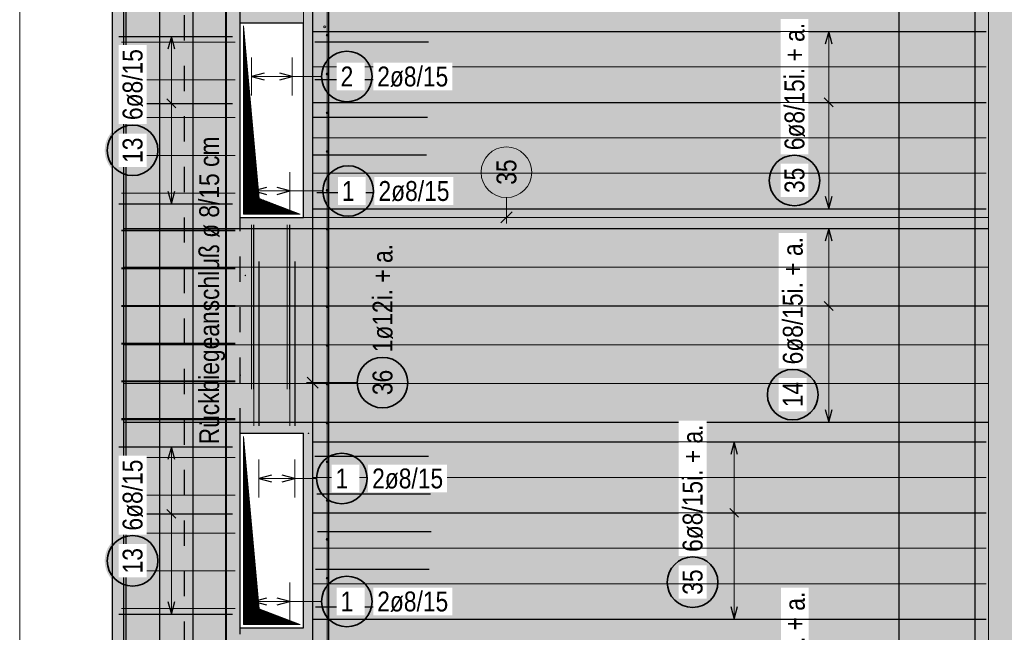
# Model space of a CAD drawing. Header units: millimetres. Extents: x -10.2 to 30.7, y 0 to 21.
# Tile 30 of 40: x 9.4 to 13.3, y 12.9 to 15.3. Entities that reach past the tile are written whole.
import ezdxf

# ---------------------------------------------------------------- set-up
doc = ezdxf.new("R2010")
doc.units = ezdxf.units.MM
doc.linetypes.add('DOT', pattern=[0.25, 0, -0.25])
doc.linetypes.add('HIDDEN', pattern=[0.375, 0.25, -0.125])
doc.layers.add('nplo Bewehrung', color=7, linetype='Continuous', lineweight=20)
doc.styles.add('Arial Narrow', font='ARIALN.TTF')
doc.linetypes.add('STRAKON_Linetype_13', pattern='A,15,[130,ltypeshp.shx,S=1.875,R=-30,X=0,Y=0],-1.875,[130,ltypeshp.shx,S=1.875,R=-30,X=0,Y=0]', length=16.875)
pattern_1 = [(45, (0, 0), (-0.00183847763, 0.00183847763), [])]

msp = doc.modelspace()

# ---------------------------------------------------------------- hatches: boundary and pattern name
at = {"lineweight": 13, "true_color": 0xd7ffd7}
for points in [[(9.7424, 12.0207), (10.2474, 12.0207), (10.2474, 18.7073), (9.7424, 18.7073)], [(10.2474, 12.2707), (13.5888, 12.2707), (13.5888, 16.1207), (10.2474, 16.1207), (10.2474, 15.2907), (10.4974, 15.2907), (10.4974, 14.5207), (10.2474, 14.5207), (10.2474, 13.6657), (10.4974, 13.6657), (10.4974, 12.8957), (10.2474, 12.8957)]]:
    msp.add_hatch(color=254, dxfattribs=at).paths.add_polyline_path(points)
at = {"lineweight": 13}
h = msp.add_hatch(dxfattribs=at)
h.set_pattern_fill('Mau', color=6, scale=0.01, angle=45, style=0, pattern_type=2)
h.set_pattern_definition(pattern_1)
h.paths.add_polyline_path([(10.4849, 14.5332), (10.3224, 14.5957), (10.2599, 15.2782), (10.2599, 14.5332)])
at = {"lineweight": 25, "true_color": 0xffffff}
for points in [[(10.7792, 15.0783), (10.7791, 15.0822), (10.7789, 15.086), (10.7786, 15.0898), (10.7781, 15.0937), (10.7775, 15.0974), (10.7768, 15.1012), (10.7759, 15.105), (10.7749, 15.1087), (10.7738, 15.1123), (10.7726, 15.116), (10.7712, 15.1196), (10.7697, 15.1231), (10.7681, 15.1266), (10.7663, 15.13), (10.7645, 15.1333), (10.7625, 15.1366), (10.7604, 15.1399), (10.7582, 15.143), (10.7559, 15.1461), (10.7535, 15.1491), (10.751, 15.152), (10.7483, 15.1548), (10.7456, 15.1575), (10.7428, 15.1601), (10.7399, 15.1626), (10.7369, 15.165), (10.7339, 15.1673), (10.7307, 15.1695), (10.7275, 15.1716), (10.7242, 15.1736), (10.7209, 15.1755), (10.7174, 15.1772), (10.7139, 15.1788), (10.7104, 15.1803), (10.7068, 15.1817), (10.7032, 15.183), (10.6995, 15.1841), (10.6958, 15.1851), (10.6921, 15.1859), (10.6883, 15.1867), (10.6845, 15.1873), (10.6807, 15.1877), (10.6769, 15.1881), (10.673, 15.1883), (10.6692, 15.1883), (10.6654, 15.1883), (10.6615, 15.1881), (10.6577, 15.1877), (10.6539, 15.1873), (10.6501, 15.1867), (10.6463, 15.1859), (10.6426, 15.1851), (10.6389, 15.1841), (10.6352, 15.183), (10.6316, 15.1817), (10.628, 15.1803), (10.6245, 15.1788), (10.621, 15.1772), (10.6176, 15.1755), (10.6142, 15.1736), (10.6109, 15.1716), (10.6077, 15.1695), (10.6046, 15.1673), (10.6015, 15.165), (10.5985, 15.1626), (10.5956, 15.1601), (10.5928, 15.1575), (10.5901, 15.1548), (10.5875, 15.152), (10.5849, 15.1491), (10.5825, 15.1461), (10.5802, 15.143), (10.578, 15.1399), (10.5759, 15.1366), (10.5739, 15.1333), (10.5721, 15.13), (10.5703, 15.1266), (10.5687, 15.1231), (10.5672, 15.1196), (10.5658, 15.116), (10.5646, 15.1123), (10.5635, 15.1087), (10.5625, 15.105), (10.5616, 15.1012), (10.5609, 15.0974), (10.5603, 15.0937), (10.5598, 15.0898), (10.5595, 15.086), (10.5593, 15.0822), (10.5592, 15.0783), (10.5593, 15.0745), (10.5595, 15.0707), (10.5598, 15.0668), (10.5603, 15.063), (10.5609, 15.0592), (10.5616, 15.0555), (10.5625, 15.0517), (10.5635, 15.048), (10.5646, 15.0444), (10.5658, 15.0407), (10.5672, 15.0371), (10.5687, 15.0336), (10.5703, 15.0301), (10.5721, 15.0267), (10.5739, 15.0233), (10.5759, 15.0201), (10.578, 15.0168), (10.5802, 15.0137), (10.5825, 15.0106), (10.5849, 15.0076), (10.5875, 15.0047), (10.5901, 15.0019), (10.5928, 14.9992), (10.5956, 14.9966), (10.5985, 14.9941), (10.6015, 14.9917), (10.6046, 14.9894), (10.6077, 14.9872), (10.6109, 14.9851), (10.6142, 14.9831), (10.6176, 14.9812), (10.621, 14.9795), (10.6245, 14.9779), (10.628, 14.9764), (10.6316, 14.975), (10.6352, 14.9737), (10.6389, 14.9726), (10.6426, 14.9716), (10.6463, 14.9708), (10.6501, 14.97), (10.6539, 14.9694), (10.6577, 14.9689), (10.6615, 14.9686), (10.6654, 14.9684), (10.6692, 14.9683), (10.673, 14.9684), (10.6769, 14.9686), (10.6807, 14.9689), (10.6845, 14.9694), (10.6883, 14.97), (10.6921, 14.9708), (10.6958, 14.9716), (10.6995, 14.9726), (10.7032, 14.9737), (10.7068, 14.975), (10.7104, 14.9764), (10.7139, 14.9779), (10.7174, 14.9795), (10.7209, 14.9812), (10.7242, 14.9831), (10.7275, 14.9851), (10.7307, 14.9872), (10.7339, 14.9894), (10.7369, 14.9917), (10.7399, 14.9941), (10.7428, 14.9966), (10.7456, 14.9992), (10.7483, 15.0019), (10.751, 15.0047), (10.7535, 15.0076), (10.7559, 15.0106), (10.7582, 15.0137), (10.7604, 15.0168), (10.7625, 15.0201), (10.7645, 15.0233), (10.7663, 15.0267), (10.7681, 15.0301), (10.7697, 15.0336), (10.7712, 15.0371), (10.7726, 15.0407), (10.7738, 15.0444), (10.7749, 15.048), (10.7759, 15.0517), (10.7768, 15.0555), (10.7775, 15.0592), (10.7781, 15.063), (10.7786, 15.0668), (10.7789, 15.0707)], [(9.9315, 14.7858), (9.9314, 14.7897), (9.9312, 14.7935), (9.9309, 14.7973), (9.9304, 14.8011), (9.9298, 14.8049), (9.9291, 14.8087), (9.9282, 14.8124), (9.9272, 14.8161), (9.9261, 14.8198), (9.9249, 14.8234), (9.9235, 14.827), (9.922, 14.8306), (9.9204, 14.834), (9.9186, 14.8375), (9.9168, 14.8408), (9.9148, 14.8441), (9.9127, 14.8473), (9.9105, 14.8505), (9.9082, 14.8535), (9.9058, 14.8565), (9.9032, 14.8594), (9.9006, 14.8622), (9.8979, 14.8649), (9.8951, 14.8676), (9.8922, 14.8701), (9.8892, 14.8725), (9.8862, 14.8748), (9.883, 14.877), (9.8798, 14.8791), (9.8765, 14.8811), (9.8731, 14.8829), (9.8697, 14.8847), (9.8662, 14.8863), (9.8627, 14.8878), (9.8591, 14.8892), (9.8555, 14.8904), (9.8518, 14.8916), (9.8481, 14.8926), (9.8444, 14.8934), (9.8406, 14.8942), (9.8368, 14.8948), (9.833, 14.8952), (9.8292, 14.8956), (9.8253, 14.8958), (9.8215, 14.8958), (9.8177, 14.8958), (9.8138, 14.8956), (9.81, 14.8952), (9.8062, 14.8948), (9.8024, 14.8942), (9.7986, 14.8934), (9.7949, 14.8926), (9.7912, 14.8916), (9.7875, 14.8904), (9.7839, 14.8892), (9.7803, 14.8878), (9.7768, 14.8863), (9.7733, 14.8847), (9.7699, 14.8829), (9.7665, 14.8811), (9.7632, 14.8791), (9.76, 14.877), (9.7568, 14.8748), (9.7538, 14.8725), (9.7508, 14.8701), (9.7479, 14.8676), (9.7451, 14.8649), (9.7424, 14.8622), (9.7398, 14.8594), (9.7372, 14.8565), (9.7348, 14.8535), (9.7325, 14.8505), (9.7303, 14.8473), (9.7282, 14.8441), (9.7262, 14.8408), (9.7244, 14.8375), (9.7226, 14.834), (9.721, 14.8306), (9.7195, 14.827), (9.7181, 14.8234), (9.7169, 14.8198), (9.7158, 14.8161), (9.7148, 14.8124), (9.7139, 14.8087), (9.7132, 14.8049), (9.7126, 14.8011), (9.7121, 14.7973), (9.7118, 14.7935), (9.7116, 14.7897), (9.7115, 14.7858), (9.7116, 14.782), (9.7118, 14.7781), (9.7121, 14.7743), (9.7126, 14.7705), (9.7132, 14.7667), (9.7139, 14.763), (9.7148, 14.7592), (9.7158, 14.7555), (9.7169, 14.7518), (9.7181, 14.7482), (9.7195, 14.7446), (9.721, 14.7411), (9.7226, 14.7376), (9.7244, 14.7342), (9.7262, 14.7308), (9.7282, 14.7275), (9.7303, 14.7243), (9.7325, 14.7212), (9.7348, 14.7181), (9.7372, 14.7151), (9.7398, 14.7122), (9.7424, 14.7094), (9.7451, 14.7067), (9.7479, 14.7041), (9.7508, 14.7016), (9.7538, 14.6991), (9.7568, 14.6968), (9.76, 14.6946), (9.7632, 14.6925), (9.7665, 14.6906), (9.7699, 14.6887), (9.7733, 14.687), (9.7768, 14.6853), (9.7803, 14.6838), (9.7839, 14.6825), (9.7875, 14.6812), (9.7912, 14.6801), (9.7949, 14.6791), (9.7986, 14.6782), (9.8024, 14.6775), (9.8062, 14.6769), (9.81, 14.6764), (9.8138, 14.6761), (9.8177, 14.6759), (9.8215, 14.6758), (9.8253, 14.6759), (9.8292, 14.6761), (9.833, 14.6764), (9.8368, 14.6769), (9.8406, 14.6775), (9.8444, 14.6782), (9.8481, 14.6791), (9.8518, 14.6801), (9.8555, 14.6812), (9.8591, 14.6825), (9.8627, 14.6838), (9.8662, 14.6853), (9.8697, 14.687), (9.8731, 14.6887), (9.8765, 14.6906), (9.8798, 14.6925), (9.883, 14.6946), (9.8862, 14.6968), (9.8892, 14.6991), (9.8922, 14.7016), (9.8951, 14.7041), (9.8979, 14.7067), (9.9006, 14.7094), (9.9032, 14.7122), (9.9058, 14.7151), (9.9082, 14.7181), (9.9105, 14.7212), (9.9127, 14.7243), (9.9148, 14.7275), (9.9168, 14.7308), (9.9186, 14.7342), (9.9204, 14.7376), (9.922, 14.7411), (9.9235, 14.7446), (9.9249, 14.7482), (9.9261, 14.7518), (9.9272, 14.7555), (9.9282, 14.7592), (9.9291, 14.763), (9.9298, 14.7667), (9.9304, 14.7705), (9.9309, 14.7743), (9.9312, 14.7781)], [(12.5496, 14.6665), (12.5496, 14.6704), (12.5494, 14.6742), (12.549, 14.678), (12.5486, 14.6818), (12.548, 14.6856), (12.5472, 14.6894), (12.5464, 14.6931), (12.5454, 14.6968), (12.5442, 14.7005), (12.543, 14.7041), (12.5416, 14.7077), (12.5401, 14.7113), (12.5385, 14.7147), (12.5367, 14.7182), (12.5349, 14.7215), (12.5329, 14.7248), (12.5308, 14.728), (12.5286, 14.7312), (12.5263, 14.7342), (12.5239, 14.7372), (12.5214, 14.7401), (12.5187, 14.7429), (12.516, 14.7456), (12.5132, 14.7483), (12.5103, 14.7508), (12.5073, 14.7532), (12.5043, 14.7555), (12.5011, 14.7577), (12.4979, 14.7598), (12.4946, 14.7618), (12.4913, 14.7636), (12.4878, 14.7654), (12.4844, 14.767), (12.4808, 14.7685), (12.4772, 14.7699), (12.4736, 14.7711), (12.4699, 14.7723), (12.4662, 14.7733), (12.4625, 14.7741), (12.4587, 14.7748), (12.4549, 14.7754), (12.4511, 14.7759), (12.4473, 14.7763), (12.4435, 14.7765), (12.4396, 14.7765), (12.4358, 14.7765), (12.4319, 14.7763), (12.4281, 14.7759), (12.4243, 14.7754), (12.4205, 14.7748), (12.4168, 14.7741), (12.413, 14.7733), (12.4093, 14.7723), (12.4056, 14.7711), (12.402, 14.7699), (12.3984, 14.7685), (12.3949, 14.767), (12.3914, 14.7654), (12.388, 14.7636), (12.3846, 14.7618), (12.3813, 14.7598), (12.3781, 14.7577), (12.375, 14.7555), (12.3719, 14.7532), (12.3689, 14.7508), (12.366, 14.7483), (12.3632, 14.7456), (12.3605, 14.7429), (12.3579, 14.7401), (12.3554, 14.7372), (12.3529, 14.7342), (12.3506, 14.7312), (12.3484, 14.728), (12.3463, 14.7248), (12.3444, 14.7215), (12.3425, 14.7182), (12.3408, 14.7147), (12.3391, 14.7113), (12.3376, 14.7077), (12.3363, 14.7041), (12.335, 14.7005), (12.3339, 14.6968), (12.3329, 14.6931), (12.332, 14.6894), (12.3313, 14.6856), (12.3307, 14.6818), (12.3302, 14.678), (12.3299, 14.6742), (12.3297, 14.6704), (12.3296, 14.6665), (12.3297, 14.6627), (12.3299, 14.6588), (12.3302, 14.655), (12.3307, 14.6512), (12.3313, 14.6474), (12.332, 14.6436), (12.3329, 14.6399), (12.3339, 14.6362), (12.335, 14.6325), (12.3363, 14.6289), (12.3376, 14.6253), (12.3391, 14.6218), (12.3408, 14.6183), (12.3425, 14.6149), (12.3444, 14.6115), (12.3463, 14.6082), (12.3484, 14.605), (12.3506, 14.6019), (12.3529, 14.5988), (12.3554, 14.5958), (12.3579, 14.5929), (12.3605, 14.5901), (12.3632, 14.5874), (12.366, 14.5848), (12.3689, 14.5823), (12.3719, 14.5798), (12.375, 14.5775), (12.3781, 14.5753), (12.3813, 14.5732), (12.3846, 14.5713), (12.388, 14.5694), (12.3914, 14.5677), (12.3949, 14.566), (12.3984, 14.5645), (12.402, 14.5632), (12.4056, 14.5619), (12.4093, 14.5608), (12.413, 14.5598), (12.4168, 14.5589), (12.4205, 14.5582), (12.4243, 14.5576), (12.4281, 14.5571), (12.4319, 14.5568), (12.4358, 14.5566), (12.4396, 14.5565), (12.4435, 14.5566), (12.4473, 14.5568), (12.4511, 14.5571), (12.4549, 14.5576), (12.4587, 14.5582), (12.4625, 14.5589), (12.4662, 14.5598), (12.4699, 14.5608), (12.4736, 14.5619), (12.4772, 14.5632), (12.4808, 14.5645), (12.4844, 14.566), (12.4878, 14.5677), (12.4913, 14.5694), (12.4946, 14.5713), (12.4979, 14.5732), (12.5011, 14.5753), (12.5043, 14.5775), (12.5073, 14.5798), (12.5103, 14.5823), (12.5132, 14.5848), (12.516, 14.5874), (12.5187, 14.5901), (12.5214, 14.5929), (12.5239, 14.5958), (12.5263, 14.5988), (12.5286, 14.6019), (12.5308, 14.605), (12.5329, 14.6082), (12.5349, 14.6115), (12.5367, 14.6149), (12.5385, 14.6183), (12.5401, 14.6218), (12.5416, 14.6253), (12.543, 14.6289), (12.5442, 14.6325), (12.5454, 14.6362), (12.5464, 14.6399), (12.5472, 14.6436), (12.548, 14.6474), (12.5486, 14.6512), (12.549, 14.655), (12.5494, 14.6588)], [(10.7842, 14.625), (10.7842, 14.6288), (10.784, 14.6327), (10.7836, 14.6365), (10.7832, 14.6403), (10.7826, 14.6441), (10.7818, 14.6479), (10.781, 14.6516), (10.78, 14.6553), (10.7788, 14.659), (10.7776, 14.6626), (10.7762, 14.6662), (10.7747, 14.6697), (10.7731, 14.6732), (10.7714, 14.6766), (10.7695, 14.68), (10.7675, 14.6833), (10.7654, 14.6865), (10.7632, 14.6897), (10.7609, 14.6927), (10.7585, 14.6957), (10.756, 14.6986), (10.7534, 14.7014), (10.7506, 14.7041), (10.7478, 14.7067), (10.7449, 14.7093), (10.7419, 14.7117), (10.7389, 14.714), (10.7357, 14.7162), (10.7325, 14.7183), (10.7292, 14.7203), (10.7259, 14.7221), (10.7224, 14.7239), (10.719, 14.7255), (10.7154, 14.727), (10.7118, 14.7284), (10.7082, 14.7296), (10.7045, 14.7307), (10.7008, 14.7317), (10.6971, 14.7326), (10.6933, 14.7333), (10.6895, 14.7339), (10.6857, 14.7344), (10.6819, 14.7347), (10.6781, 14.7349), (10.6742, 14.735), (10.6704, 14.7349), (10.6666, 14.7347), (10.6627, 14.7344), (10.6589, 14.7339), (10.6551, 14.7333), (10.6514, 14.7326), (10.6476, 14.7317), (10.6439, 14.7307), (10.6402, 14.7296), (10.6366, 14.7284), (10.633, 14.727), (10.6295, 14.7255), (10.626, 14.7239), (10.6226, 14.7221), (10.6192, 14.7203), (10.6159, 14.7183), (10.6127, 14.7162), (10.6096, 14.714), (10.6065, 14.7117), (10.6035, 14.7093), (10.6006, 14.7067), (10.5978, 14.7041), (10.5951, 14.7014), (10.5925, 14.6986), (10.59, 14.6957), (10.5875, 14.6927), (10.5852, 14.6897), (10.583, 14.6865), (10.5809, 14.6833), (10.579, 14.68), (10.5771, 14.6766), (10.5754, 14.6732), (10.5737, 14.6697), (10.5722, 14.6662), (10.5709, 14.6626), (10.5696, 14.659), (10.5685, 14.6553), (10.5675, 14.6516), (10.5666, 14.6479), (10.5659, 14.6441), (10.5653, 14.6403), (10.5648, 14.6365), (10.5645, 14.6327), (10.5643, 14.6288), (10.5642, 14.625), (10.5643, 14.6212), (10.5645, 14.6173), (10.5648, 14.6135), (10.5653, 14.6097), (10.5659, 14.6059), (10.5666, 14.6021), (10.5675, 14.5984), (10.5685, 14.5947), (10.5696, 14.591), (10.5709, 14.5874), (10.5722, 14.5838), (10.5737, 14.5803), (10.5754, 14.5768), (10.5771, 14.5734), (10.579, 14.57), (10.5809, 14.5667), (10.583, 14.5635), (10.5852, 14.5603), (10.5875, 14.5573), (10.59, 14.5543), (10.5925, 14.5514), (10.5951, 14.5486), (10.5978, 14.5459), (10.6006, 14.5433), (10.6035, 14.5407), (10.6065, 14.5383), (10.6096, 14.536), (10.6127, 14.5338), (10.6159, 14.5317), (10.6192, 14.5297), (10.6226, 14.5279), (10.626, 14.5261), (10.6295, 14.5245), (10.633, 14.523), (10.6366, 14.5216), (10.6402, 14.5204), (10.6439, 14.5193), (10.6476, 14.5183), (10.6514, 14.5174), (10.6551, 14.5167), (10.6589, 14.5161), (10.6627, 14.5156), (10.6666, 14.5153), (10.6704, 14.5151), (10.6742, 14.515), (10.6781, 14.5151), (10.6819, 14.5153), (10.6857, 14.5156), (10.6895, 14.5161), (10.6933, 14.5167), (10.6971, 14.5174), (10.7008, 14.5183), (10.7045, 14.5193), (10.7082, 14.5204), (10.7118, 14.5216), (10.7154, 14.523), (10.719, 14.5245), (10.7224, 14.5261), (10.7259, 14.5279), (10.7292, 14.5297), (10.7325, 14.5317), (10.7357, 14.5338), (10.7389, 14.536), (10.7419, 14.5383), (10.7449, 14.5407), (10.7478, 14.5433), (10.7506, 14.5459), (10.7534, 14.5486), (10.756, 14.5514), (10.7585, 14.5543), (10.7609, 14.5573), (10.7632, 14.5603), (10.7654, 14.5635), (10.7675, 14.5667), (10.7695, 14.57), (10.7714, 14.5734), (10.7731, 14.5768), (10.7747, 14.5803), (10.7762, 14.5838), (10.7776, 14.5874), (10.7788, 14.591), (10.78, 14.5947), (10.781, 14.5984), (10.7818, 14.6021), (10.7826, 14.6059), (10.7832, 14.6097), (10.7836, 14.6135), (10.784, 14.6173)], [(12.5429, 13.8186), (12.5428, 13.8224), (12.5426, 13.8263), (12.5423, 13.8301), (12.5418, 13.8339), (12.5412, 13.8377), (12.5405, 13.8415), (12.5396, 13.8452), (12.5386, 13.8489), (12.5375, 13.8526), (12.5363, 13.8562), (12.5349, 13.8598), (12.5334, 13.8633), (12.5318, 13.8668), (12.53, 13.8702), (12.5282, 13.8736), (12.5262, 13.8769), (12.5241, 13.8801), (12.5219, 13.8832), (12.5196, 13.8863), (12.5172, 13.8893), (12.5146, 13.8922), (12.512, 13.895), (12.5093, 13.8977), (12.5065, 13.9003), (12.5036, 13.9028), (12.5006, 13.9053), (12.4975, 13.9076), (12.4944, 13.9098), (12.4912, 13.9119), (12.4879, 13.9138), (12.4845, 13.9157), (12.4811, 13.9174), (12.4776, 13.9191), (12.4741, 13.9206), (12.4705, 13.9219), (12.4669, 13.9232), (12.4632, 13.9243), (12.4595, 13.9253), (12.4558, 13.9262), (12.452, 13.9269), (12.4482, 13.9275), (12.4444, 13.928), (12.4406, 13.9283), (12.4367, 13.9285), (12.4329, 13.9286), (12.4291, 13.9285), (12.4252, 13.9283), (12.4214, 13.928), (12.4176, 13.9275), (12.4138, 13.9269), (12.41, 13.9262), (12.4063, 13.9253), (12.4026, 13.9243), (12.3989, 13.9232), (12.3953, 13.9219), (12.3917, 13.9206), (12.3882, 13.9191), (12.3847, 13.9174), (12.3813, 13.9157), (12.3779, 13.9138), (12.3746, 13.9119), (12.3714, 13.9098), (12.3682, 13.9076), (12.3652, 13.9053), (12.3622, 13.9028), (12.3593, 13.9003), (12.3565, 13.8977), (12.3538, 13.895), (12.3511, 13.8922), (12.3486, 13.8893), (12.3462, 13.8863), (12.3439, 13.8832), (12.3417, 13.8801), (12.3396, 13.8769), (12.3376, 13.8736), (12.3358, 13.8702), (12.334, 13.8668), (12.3324, 13.8633), (12.3309, 13.8598), (12.3295, 13.8562), (12.3283, 13.8526), (12.3272, 13.8489), (12.3262, 13.8452), (12.3253, 13.8415), (12.3246, 13.8377), (12.324, 13.8339), (12.3235, 13.8301), (12.3232, 13.8263), (12.323, 13.8224), (12.3229, 13.8186), (12.323, 13.8147), (12.3232, 13.8109), (12.3235, 13.8071), (12.324, 13.8033), (12.3246, 13.7995), (12.3253, 13.7957), (12.3262, 13.792), (12.3272, 13.7883), (12.3283, 13.7846), (12.3295, 13.781), (12.3309, 13.7774), (12.3324, 13.7738), (12.334, 13.7704), (12.3358, 13.7669), (12.3376, 13.7636), (12.3396, 13.7603), (12.3417, 13.7571), (12.3439, 13.7539), (12.3462, 13.7509), (12.3486, 13.7479), (12.3511, 13.745), (12.3538, 13.7422), (12.3565, 13.7395), (12.3593, 13.7368), (12.3622, 13.7343), (12.3652, 13.7319), (12.3682, 13.7296), (12.3714, 13.7274), (12.3746, 13.7253), (12.3779, 13.7233), (12.3813, 13.7215), (12.3847, 13.7197), (12.3882, 13.7181), (12.3917, 13.7166), (12.3953, 13.7152), (12.3989, 13.714), (12.4026, 13.7128), (12.4063, 13.7118), (12.41, 13.711), (12.4138, 13.7103), (12.4176, 13.7097), (12.4214, 13.7092), (12.4252, 13.7088), (12.4291, 13.7086), (12.4329, 13.7086), (12.4367, 13.7086), (12.4406, 13.7088), (12.4444, 13.7092), (12.4482, 13.7097), (12.452, 13.7103), (12.4558, 13.711), (12.4595, 13.7118), (12.4632, 13.7128), (12.4669, 13.714), (12.4705, 13.7152), (12.4741, 13.7166), (12.4776, 13.7181), (12.4811, 13.7197), (12.4845, 13.7215), (12.4879, 13.7233), (12.4912, 13.7253), (12.4944, 13.7274), (12.4975, 13.7296), (12.5006, 13.7319), (12.5036, 13.7343), (12.5065, 13.7368), (12.5093, 13.7395), (12.512, 13.7422), (12.5146, 13.745), (12.5172, 13.7479), (12.5196, 13.7509), (12.5219, 13.7539), (12.5241, 13.7571), (12.5262, 13.7603), (12.5282, 13.7636), (12.53, 13.7669), (12.5318, 13.7704), (12.5334, 13.7738), (12.5349, 13.7774), (12.5363, 13.781), (12.5375, 13.7846), (12.5386, 13.7883), (12.5396, 13.792), (12.5405, 13.7957), (12.5412, 13.7995), (12.5418, 13.8033), (12.5423, 13.8071), (12.5426, 13.8109)], [(10.7591, 13.487), (10.7591, 13.4909), (10.7589, 13.4947), (10.7585, 13.4985), (10.7581, 13.5023), (10.7575, 13.5061), (10.7567, 13.5099), (10.7559, 13.5136), (10.7549, 13.5174), (10.7538, 13.521), (10.7525, 13.5247), (10.7511, 13.5282), (10.7496, 13.5318), (10.748, 13.5353), (10.7463, 13.5387), (10.7444, 13.542), (10.7424, 13.5453), (10.7403, 13.5485), (10.7381, 13.5517), (10.7358, 13.5548), (10.7334, 13.5577), (10.7309, 13.5606), (10.7283, 13.5634), (10.7255, 13.5662), (10.7227, 13.5688), (10.7198, 13.5713), (10.7169, 13.5737), (10.7138, 13.576), (10.7106, 13.5782), (10.7074, 13.5803), (10.7041, 13.5823), (10.7008, 13.5842), (10.6974, 13.5859), (10.6939, 13.5875), (10.6903, 13.589), (10.6868, 13.5904), (10.6831, 13.5916), (10.6795, 13.5928), (10.6757, 13.5938), (10.672, 13.5946), (10.6682, 13.5954), (10.6644, 13.596), (10.6606, 13.5964), (10.6568, 13.5968), (10.653, 13.597), (10.6491, 13.597), (10.6453, 13.597), (10.6415, 13.5968), (10.6376, 13.5964), (10.6338, 13.596), (10.63, 13.5954), (10.6263, 13.5946), (10.6225, 13.5938), (10.6188, 13.5928), (10.6151, 13.5916), (10.6115, 13.5904), (10.6079, 13.589), (10.6044, 13.5875), (10.6009, 13.5859), (10.5975, 13.5842), (10.5941, 13.5823), (10.5908, 13.5803), (10.5876, 13.5782), (10.5845, 13.576), (10.5814, 13.5737), (10.5784, 13.5713), (10.5755, 13.5688), (10.5727, 13.5662), (10.57, 13.5634), (10.5674, 13.5606), (10.5649, 13.5577), (10.5625, 13.5548), (10.5601, 13.5517), (10.5579, 13.5485), (10.5558, 13.5453), (10.5539, 13.542), (10.552, 13.5387), (10.5503, 13.5353), (10.5486, 13.5318), (10.5471, 13.5282), (10.5458, 13.5247), (10.5445, 13.521), (10.5434, 13.5174), (10.5424, 13.5136), (10.5415, 13.5099), (10.5408, 13.5061), (10.5402, 13.5023), (10.5397, 13.4985), (10.5394, 13.4947), (10.5392, 13.4909), (10.5391, 13.487), (10.5392, 13.4832), (10.5394, 13.4794), (10.5397, 13.4755), (10.5402, 13.4717), (10.5408, 13.4679), (10.5415, 13.4642), (10.5424, 13.4604), (10.5434, 13.4567), (10.5445, 13.453), (10.5458, 13.4494), (10.5471, 13.4458), (10.5486, 13.4423), (10.5503, 13.4388), (10.552, 13.4354), (10.5539, 13.432), (10.5558, 13.4287), (10.5579, 13.4255), (10.5601, 13.4224), (10.5625, 13.4193), (10.5649, 13.4163), (10.5674, 13.4134), (10.57, 13.4106), (10.5727, 13.4079), (10.5755, 13.4053), (10.5784, 13.4028), (10.5814, 13.4004), (10.5845, 13.398), (10.5876, 13.3958), (10.5908, 13.3937), (10.5941, 13.3918), (10.5975, 13.3899), (10.6009, 13.3882), (10.6044, 13.3865), (10.6079, 13.385), (10.6115, 13.3837), (10.6151, 13.3824), (10.6188, 13.3813), (10.6225, 13.3803), (10.6263, 13.3794), (10.63, 13.3787), (10.6338, 13.3781), (10.6376, 13.3776), (10.6415, 13.3773), (10.6453, 13.3771), (10.6491, 13.377), (10.653, 13.3771), (10.6568, 13.3773), (10.6606, 13.3776), (10.6644, 13.3781), (10.6682, 13.3787), (10.672, 13.3794), (10.6757, 13.3803), (10.6795, 13.3813), (10.6831, 13.3824), (10.6868, 13.3837), (10.6903, 13.385), (10.6939, 13.3865), (10.6974, 13.3882), (10.7008, 13.3899), (10.7041, 13.3918), (10.7074, 13.3937), (10.7106, 13.3958), (10.7138, 13.398), (10.7169, 13.4004), (10.7198, 13.4028), (10.7227, 13.4053), (10.7255, 13.4079), (10.7283, 13.4106), (10.7309, 13.4134), (10.7334, 13.4163), (10.7358, 13.4193), (10.7381, 13.4224), (10.7403, 13.4255), (10.7424, 13.4287), (10.7444, 13.432), (10.7463, 13.4354), (10.748, 13.4388), (10.7496, 13.4423), (10.7511, 13.4458), (10.7525, 13.4494), (10.7538, 13.453), (10.7549, 13.4567), (10.7559, 13.4604), (10.7567, 13.4642), (10.7575, 13.4679), (10.7581, 13.4717), (10.7585, 13.4755), (10.7589, 13.4794)], [(9.9315, 13.1608), (9.9314, 13.1647), (9.9312, 13.1685), (9.9309, 13.1723), (9.9304, 13.1761), (9.9298, 13.1799), (9.9291, 13.1837), (9.9282, 13.1874), (9.9272, 13.1911), (9.9261, 13.1948), (9.9249, 13.1984), (9.9235, 13.202), (9.922, 13.2056), (9.9204, 13.209), (9.9186, 13.2125), (9.9168, 13.2158), (9.9148, 13.2191), (9.9127, 13.2223), (9.9105, 13.2255), (9.9082, 13.2285), (9.9058, 13.2315), (9.9032, 13.2344), (9.9006, 13.2372), (9.8979, 13.2399), (9.8951, 13.2426), (9.8922, 13.2451), (9.8892, 13.2475), (9.8862, 13.2498), (9.883, 13.252), (9.8798, 13.2541), (9.8765, 13.2561), (9.8731, 13.2579), (9.8697, 13.2597), (9.8662, 13.2613), (9.8627, 13.2628), (9.8591, 13.2642), (9.8555, 13.2654), (9.8518, 13.2666), (9.8481, 13.2676), (9.8444, 13.2684), (9.8406, 13.2692), (9.8368, 13.2698), (9.833, 13.2702), (9.8292, 13.2706), (9.8253, 13.2708), (9.8215, 13.2708), (9.8177, 13.2708), (9.8138, 13.2706), (9.81, 13.2702), (9.8062, 13.2698), (9.8024, 13.2692), (9.7986, 13.2684), (9.7949, 13.2676), (9.7912, 13.2666), (9.7875, 13.2654), (9.7839, 13.2642), (9.7803, 13.2628), (9.7768, 13.2613), (9.7733, 13.2597), (9.7699, 13.2579), (9.7665, 13.2561), (9.7632, 13.2541), (9.76, 13.252), (9.7568, 13.2498), (9.7538, 13.2475), (9.7508, 13.2451), (9.7479, 13.2426), (9.7451, 13.2399), (9.7424, 13.2372), (9.7398, 13.2344), (9.7372, 13.2315), (9.7348, 13.2285), (9.7325, 13.2255), (9.7303, 13.2223), (9.7282, 13.2191), (9.7262, 13.2158), (9.7244, 13.2125), (9.7226, 13.209), (9.721, 13.2056), (9.7195, 13.202), (9.7181, 13.1984), (9.7169, 13.1948), (9.7158, 13.1911), (9.7148, 13.1874), (9.7139, 13.1837), (9.7132, 13.1799), (9.7126, 13.1761), (9.7121, 13.1723), (9.7118, 13.1685), (9.7116, 13.1647), (9.7115, 13.1608), (9.7116, 13.157), (9.7118, 13.1531), (9.7121, 13.1493), (9.7126, 13.1455), (9.7132, 13.1417), (9.7139, 13.138), (9.7148, 13.1342), (9.7158, 13.1305), (9.7169, 13.1268), (9.7181, 13.1232), (9.7195, 13.1196), (9.721, 13.1161), (9.7226, 13.1126), (9.7244, 13.1092), (9.7262, 13.1058), (9.7282, 13.1025), (9.7303, 13.0993), (9.7325, 13.0962), (9.7348, 13.0931), (9.7372, 13.0901), (9.7398, 13.0872), (9.7424, 13.0844), (9.7451, 13.0817), (9.7479, 13.0791), (9.7508, 13.0766), (9.7538, 13.0741), (9.7568, 13.0718), (9.76, 13.0696), (9.7632, 13.0675), (9.7665, 13.0656), (9.7699, 13.0637), (9.7733, 13.062), (9.7768, 13.0603), (9.7803, 13.0588), (9.7839, 13.0575), (9.7875, 13.0562), (9.7912, 13.0551), (9.7949, 13.0541), (9.7986, 13.0532), (9.8024, 13.0525), (9.8062, 13.0519), (9.81, 13.0514), (9.8138, 13.0511), (9.8177, 13.0509), (9.8215, 13.0508), (9.8253, 13.0509), (9.8292, 13.0511), (9.833, 13.0514), (9.8368, 13.0519), (9.8406, 13.0525), (9.8444, 13.0532), (9.8481, 13.0541), (9.8518, 13.0551), (9.8555, 13.0562), (9.8591, 13.0575), (9.8627, 13.0588), (9.8662, 13.0603), (9.8697, 13.062), (9.8731, 13.0637), (9.8765, 13.0656), (9.8798, 13.0675), (9.883, 13.0696), (9.8862, 13.0718), (9.8892, 13.0741), (9.8922, 13.0766), (9.8951, 13.0791), (9.8979, 13.0817), (9.9006, 13.0844), (9.9032, 13.0872), (9.9058, 13.0901), (9.9082, 13.0931), (9.9105, 13.0962), (9.9127, 13.0993), (9.9148, 13.1025), (9.9168, 13.1058), (9.9186, 13.1092), (9.9204, 13.1126), (9.922, 13.1161), (9.9235, 13.1196), (9.9249, 13.1232), (9.9261, 13.1268), (9.9272, 13.1305), (9.9282, 13.1342), (9.9291, 13.138), (9.9298, 13.1417), (9.9304, 13.1455), (9.9309, 13.1493), (9.9312, 13.1531)], [(12.1467, 13.0762), (12.1466, 13.0801), (12.1464, 13.0839), (12.1461, 13.0877), (12.1456, 13.0915), (12.145, 13.0953), (12.1443, 13.0991), (12.1434, 13.1028), (12.1425, 13.1065), (12.1413, 13.1102), (12.1401, 13.1138), (12.1387, 13.1174), (12.1372, 13.121), (12.1356, 13.1244), (12.1338, 13.1279), (12.132, 13.1312), (12.13, 13.1345), (12.1279, 13.1377), (12.1257, 13.1409), (12.1234, 13.1439), (12.121, 13.1469), (12.1185, 13.1498), (12.1158, 13.1526), (12.1131, 13.1554), (12.1103, 13.158), (12.1074, 13.1605), (12.1044, 13.1629), (12.1014, 13.1652), (12.0982, 13.1674), (12.095, 13.1695), (12.0917, 13.1715), (12.0884, 13.1733), (12.0849, 13.1751), (12.0815, 13.1767), (12.0779, 13.1782), (12.0743, 13.1796), (12.0707, 13.1808), (12.067, 13.182), (12.0633, 13.183), (12.0596, 13.1838), (12.0558, 13.1846), (12.052, 13.1852), (12.0482, 13.1856), (12.0444, 13.186), (12.0406, 13.1862), (12.0367, 13.1862), (12.0329, 13.1862), (12.029, 13.186), (12.0252, 13.1856), (12.0214, 13.1852), (12.0176, 13.1846), (12.0138, 13.1838), (12.0101, 13.183), (12.0064, 13.182), (12.0027, 13.1808), (11.9991, 13.1796), (11.9955, 13.1782), (11.992, 13.1767), (11.9885, 13.1751), (11.9851, 13.1733), (11.9817, 13.1715), (11.9784, 13.1695), (11.9752, 13.1674), (11.9721, 13.1652), (11.969, 13.1629), (11.966, 13.1605), (11.9631, 13.158), (11.9603, 13.1554), (11.9576, 13.1526), (11.955, 13.1498), (11.9525, 13.1469), (11.95, 13.1439), (11.9477, 13.1409), (11.9455, 13.1377), (11.9434, 13.1345), (11.9415, 13.1312), (11.9396, 13.1279), (11.9378, 13.1244), (11.9362, 13.121), (11.9347, 13.1174), (11.9333, 13.1138), (11.9321, 13.1102), (11.931, 13.1065), (11.93, 13.1028), (11.9291, 13.0991), (11.9284, 13.0953), (11.9278, 13.0915), (11.9273, 13.0877), (11.927, 13.0839), (11.9268, 13.0801), (11.9267, 13.0762), (11.9268, 13.0724), (11.927, 13.0686), (11.9273, 13.0647), (11.9278, 13.0609), (11.9284, 13.0571), (11.9291, 13.0534), (11.93, 13.0496), (11.931, 13.0459), (11.9321, 13.0422), (11.9333, 13.0386), (11.9347, 13.035), (11.9362, 13.0315), (11.9378, 13.028), (11.9396, 13.0246), (11.9415, 13.0212), (11.9434, 13.0179), (11.9455, 13.0147), (11.9477, 13.0116), (11.95, 13.0085), (11.9525, 13.0055), (11.955, 13.0026), (11.9576, 12.9998), (11.9603, 12.9971), (11.9631, 12.9945), (11.966, 12.992), (11.969, 12.9895), (11.9721, 12.9872), (11.9752, 12.985), (11.9784, 12.9829), (11.9817, 12.981), (11.9851, 12.9791), (11.9885, 12.9774), (11.992, 12.9757), (11.9955, 12.9742), (11.9991, 12.9729), (12.0027, 12.9716), (12.0064, 12.9705), (12.0101, 12.9695), (12.0138, 12.9686), (12.0176, 12.9679), (12.0214, 12.9673), (12.0252, 12.9668), (12.029, 12.9665), (12.0329, 12.9663), (12.0367, 12.9662), (12.0406, 12.9663), (12.0444, 12.9665), (12.0482, 12.9668), (12.052, 12.9673), (12.0558, 12.9679), (12.0596, 12.9686), (12.0633, 12.9695), (12.067, 12.9705), (12.0707, 12.9716), (12.0743, 12.9729), (12.0779, 12.9742), (12.0815, 12.9757), (12.0849, 12.9774), (12.0884, 12.9791), (12.0917, 12.981), (12.095, 12.9829), (12.0982, 12.985), (12.1014, 12.9872), (12.1044, 12.9895), (12.1074, 12.992), (12.1103, 12.9945), (12.1131, 12.9971), (12.1158, 12.9998), (12.1185, 13.0026), (12.121, 13.0055), (12.1234, 13.0085), (12.1257, 13.0116), (12.1279, 13.0147), (12.13, 13.0179), (12.132, 13.0212), (12.1338, 13.0246), (12.1356, 13.028), (12.1372, 13.0315), (12.1387, 13.035), (12.1401, 13.0386), (12.1413, 13.0422), (12.1425, 13.0459), (12.1434, 13.0496), (12.1443, 13.0534), (12.145, 13.0571), (12.1456, 13.0609), (12.1461, 13.0647), (12.1464, 13.0686)], [(10.7792, 13), (10.7791, 13.0038), (10.7789, 13.0077), (10.7786, 13.0115), (10.7781, 13.0153), (10.7775, 13.0191), (10.7768, 13.0229), (10.7759, 13.0266), (10.7749, 13.0303), (10.7738, 13.034), (10.7726, 13.0376), (10.7712, 13.0412), (10.7697, 13.0447), (10.7681, 13.0482), (10.7663, 13.0516), (10.7645, 13.055), (10.7625, 13.0583), (10.7604, 13.0615), (10.7582, 13.0647), (10.7559, 13.0677), (10.7535, 13.0707), (10.751, 13.0736), (10.7483, 13.0764), (10.7456, 13.0791), (10.7428, 13.0817), (10.7399, 13.0843), (10.7369, 13.0867), (10.7339, 13.089), (10.7307, 13.0912), (10.7275, 13.0933), (10.7242, 13.0953), (10.7209, 13.0971), (10.7174, 13.0989), (10.7139, 13.1005), (10.7104, 13.102), (10.7068, 13.1034), (10.7032, 13.1046), (10.6995, 13.1057), (10.6958, 13.1067), (10.6921, 13.1076), (10.6883, 13.1083), (10.6845, 13.1089), (10.6807, 13.1094), (10.6769, 13.1097), (10.673, 13.1099), (10.6692, 13.11), (10.6654, 13.1099), (10.6615, 13.1097), (10.6577, 13.1094), (10.6539, 13.1089), (10.6501, 13.1083), (10.6463, 13.1076), (10.6426, 13.1067), (10.6389, 13.1057), (10.6352, 13.1046), (10.6316, 13.1034), (10.628, 13.102), (10.6245, 13.1005), (10.621, 13.0989), (10.6176, 13.0971), (10.6142, 13.0953), (10.6109, 13.0933), (10.6077, 13.0912), (10.6046, 13.089), (10.6015, 13.0867), (10.5985, 13.0843), (10.5956, 13.0817), (10.5928, 13.0791), (10.5901, 13.0764), (10.5875, 13.0736), (10.5849, 13.0707), (10.5825, 13.0677), (10.5802, 13.0647), (10.578, 13.0615), (10.5759, 13.0583), (10.5739, 13.055), (10.5721, 13.0516), (10.5703, 13.0482), (10.5687, 13.0447), (10.5672, 13.0412), (10.5658, 13.0376), (10.5646, 13.034), (10.5635, 13.0303), (10.5625, 13.0266), (10.5616, 13.0229), (10.5609, 13.0191), (10.5603, 13.0153), (10.5598, 13.0115), (10.5595, 13.0077), (10.5593, 13.0038), (10.5592, 13), (10.5593, 12.9962), (10.5595, 12.9923), (10.5598, 12.9885), (10.5603, 12.9847), (10.5609, 12.9809), (10.5616, 12.9771), (10.5625, 12.9734), (10.5635, 12.9697), (10.5646, 12.966), (10.5658, 12.9624), (10.5672, 12.9588), (10.5687, 12.9553), (10.5703, 12.9518), (10.5721, 12.9484), (10.5739, 12.945), (10.5759, 12.9417), (10.578, 12.9385), (10.5802, 12.9353), (10.5825, 12.9323), (10.5849, 12.9293), (10.5875, 12.9264), (10.5901, 12.9236), (10.5928, 12.9209), (10.5956, 12.9183), (10.5985, 12.9157), (10.6015, 12.9133), (10.6046, 12.911), (10.6077, 12.9088), (10.6109, 12.9067), (10.6142, 12.9047), (10.6176, 12.9029), (10.621, 12.9011), (10.6245, 12.8995), (10.628, 12.898), (10.6316, 12.8966), (10.6352, 12.8954), (10.6389, 12.8943), (10.6426, 12.8933), (10.6463, 12.8924), (10.6501, 12.8917), (10.6539, 12.8911), (10.6577, 12.8906), (10.6615, 12.8903), (10.6654, 12.8901), (10.6692, 12.89), (10.673, 12.8901), (10.6769, 12.8903), (10.6807, 12.8906), (10.6845, 12.8911), (10.6883, 12.8917), (10.6921, 12.8924), (10.6958, 12.8933), (10.6995, 12.8943), (10.7032, 12.8954), (10.7068, 12.8966), (10.7104, 12.898), (10.7139, 12.8995), (10.7174, 12.9011), (10.7209, 12.9029), (10.7242, 12.9047), (10.7275, 12.9067), (10.7307, 12.9088), (10.7339, 12.911), (10.7369, 12.9133), (10.7399, 12.9157), (10.7428, 12.9183), (10.7456, 12.9209), (10.7483, 12.9236), (10.751, 12.9264), (10.7535, 12.9293), (10.7559, 12.9323), (10.7582, 12.9353), (10.7604, 12.9385), (10.7625, 12.9417), (10.7645, 12.945), (10.7663, 12.9484), (10.7681, 12.9518), (10.7697, 12.9553), (10.7712, 12.9588), (10.7726, 12.9624), (10.7738, 12.966), (10.7749, 12.9697), (10.7759, 12.9734), (10.7768, 12.9771), (10.7775, 12.9809), (10.7781, 12.9847), (10.7786, 12.9885), (10.7789, 12.9923)]]:
    msp.add_hatch(color=7, dxfattribs=at).paths.add_polyline_path(points)
at = {"lineweight": 13}
h = msp.add_hatch(dxfattribs=at)
h.set_pattern_fill('Mau', color=6, scale=0.01, angle=45, style=0, pattern_type=2)
h.set_pattern_definition(pattern_1)
h.paths.add_polyline_path([(10.4849, 12.9082), (10.3224, 12.9707), (10.2599, 13.6532), (10.2599, 12.9082)])

# ---------------------------------------------------------------- linework, layer by layer
at = {"color": 3, "linetype": 'Continuous', "lineweight": 25}
for p, q in [((9.7424, 12.0207), (9.7424, 18.7073)), ((9.7964, 12.3173), (9.7964, 18.6973)), ((9.9287, 12.3173), (9.9287, 18.6973)), ((10.0611, 12.3173), (10.0611, 18.6973)), ((10.1934, 12.3173), (10.1934, 18.6973)), ((9.7874, 12.0607), (9.7874, 18.6607)), ((10.5964, 18.6573), (10.5964, 12.2773)), ((12.8526, 18.6573), (12.8526, 12.2773)), ((13.1534, 18.6573), (13.1534, 12.2773)), ((10.5339, 12.3907), (10.5339, 15.7907)), ((10.2474, 14.5207), (10.2474, 15.2907)), ((10.2474, 15.2907), (10.4974, 15.2907)), ((10.4974, 14.5207), (10.4974, 15.2907)), ((9.7674, 15.2367), (10.2174, 15.2367)), ((9.975, 15.2367), (9.9616, 15.1867)), ((9.9884, 15.1867), (9.975, 15.2367)), ((10.5374, 15.2567), (13.1974, 15.2567)), ((12.575, 15.2567), (12.5616, 15.2067)), ((12.5884, 15.2067), (12.575, 15.2567)), ((10.5418, 15.215), (10.9918, 15.215)), ((10.3414, 15.0917), (10.2914, 15.0783)), ((10.2914, 15.0783), (10.3414, 15.0649)), ((10.4534, 15.0783), (10.4034, 15.0917)), ((10.4034, 15.0649), (10.4534, 15.0783)), ((10.5418, 15.0659), (10.9918, 15.0659)), ((9.7674, 14.9719), (10.2174, 14.9719)), ((9.9927, 14.9543), (9.9573, 14.9896)), ((10.5374, 14.9759), (13.1974, 14.9759)), ((12.5573, 14.9936), (12.5927, 14.9583)), ((10.5377, 14.9169), (10.9877, 14.9169)), ((10.5337, 14.7678), (10.9837, 14.7678)), ((9.9616, 14.6247), (9.975, 14.5747)), ((9.975, 14.5747), (9.9884, 14.6247)), ((10.3514, 14.6384), (10.3014, 14.625)), ((10.3014, 14.625), (10.3514, 14.6116)), ((10.4434, 14.625), (10.3934, 14.6384)), ((10.3934, 14.6116), (10.4434, 14.625)), ((10.5499, 14.6187), (10.9999, 14.6187)), ((9.7674, 14.5747), (10.2174, 14.5747)), ((12.5616, 14.6047), (12.575, 14.5547)), ((12.575, 14.5547), (12.5884, 14.6047)), ((10.5374, 14.5547), (13.1974, 14.5547)), ((10.2474, 14.5207), (10.4974, 14.5207)), ((10.3014, 13.8407), (10.3014, 14.4907)), ((10.4434, 13.8407), (10.4434, 14.4907)), ((9.7774, 14.4697), (10.2274, 14.4697)), ((9.7874, 14.4767), (13.2074, 14.4767)), ((12.575, 14.4767), (12.5616, 14.4267)), ((12.5884, 14.4267), (12.575, 14.4767)), ((10.3214, 14.3457), (10.3214, 13.6957)), ((10.4634, 14.3457), (10.4634, 13.6957)), ((9.7774, 14.3206), (10.2274, 14.3206)), ((12.5573, 14.1876), (12.5927, 14.1523)), ((9.7774, 14.1716), (10.2274, 14.1716)), ((9.7874, 14.1699), (13.2074, 14.1699)), ((9.7774, 14.0225), (10.2274, 14.0225)), ((9.7774, 13.8734), (10.2274, 13.8734)), ((10.5118, 13.8886), (10.556, 13.8444)), ((12.5616, 13.7597), (12.575, 13.7097)), ((12.575, 13.7097), (12.5884, 13.7597)), ((9.7774, 13.7244), (10.2274, 13.7244)), ((9.7874, 13.7097), (13.2074, 13.7097)), ((10.2474, 12.8957), (10.2474, 13.6657)), ((10.2474, 13.6657), (10.4974, 13.6657)), ((10.4974, 12.8957), (10.4974, 13.6657)), ((10.5374, 13.6317), (13.1974, 13.6317)), ((12.2012, 13.6317), (12.1878, 13.5817)), ((12.2146, 13.5817), (12.2012, 13.6317)), ((9.7674, 13.6117), (10.2174, 13.6117)), ((9.975, 13.6117), (9.9616, 13.5617)), ((9.9884, 13.5617), (9.975, 13.6117)), ((10.5427, 13.5753), (10.9927, 13.5753)), ((10.3714, 13.5004), (10.3214, 13.487)), ((10.3214, 13.487), (10.3714, 13.4736)), ((10.4634, 13.487), (10.4134, 13.5004)), ((10.4134, 13.4736), (10.4634, 13.487)), ((10.5502, 13.4263), (11.0002, 13.4263)), ((9.9927, 13.3293), (9.9573, 13.3646)), ((12.1836, 13.3686), (12.2189, 13.3333)), ((9.7674, 13.3469), (10.2174, 13.3469)), ((10.5374, 13.3509), (13.1974, 13.3509)), ((10.5527, 13.2772), (11.0027, 13.2772)), ((10.5452, 13.1281), (10.9952, 13.1281)), ((10.3514, 13.0134), (10.3014, 13)), ((10.4434, 13), (10.3934, 13.0134)), ((9.9616, 12.9997), (9.975, 12.9497)), ((9.975, 12.9497), (9.9884, 12.9997)), ((10.3014, 13), (10.3514, 12.9866)), ((10.3934, 12.9866), (10.4434, 13)), ((10.5452, 12.9791), (10.9952, 12.9791)), ((12.1878, 12.9797), (12.2012, 12.9297)), ((12.2012, 12.9297), (12.2146, 12.9797)), ((9.7674, 12.9497), (10.2174, 12.9497)), ((10.2474, 12.8957), (10.4974, 12.8957))]:
    msp.add_line(p, q, dxfattribs=at)
at = {"color": 9, "linetype": 'HIDDEN', "lineweight": 0, "ltscale": 0.25}
msp.add_line((10.4974, 15.2907), (10.4974, 18.7273), dxfattribs=at)
at = {"color": 5, "linetype": 'Continuous', "lineweight": 18}
for p, q in [((9.375, 18.6433), (9.375, 12.0847)), ((10.05, 15.2367), (9.9, 15.2367)), ((9.975, 15.2367), (9.975, 14.5747)), ((12.65, 15.2567), (12.5, 15.2567)), ((12.575, 14.5547), (12.575, 15.2567)), ((10.2914, 15.1533), (10.2914, 15.0033)), ((10.4534, 15.0033), (10.4534, 15.1533)), ((10.2914, 15.0783), (10.4534, 15.0783)), ((10.5692, 15.0783), (10.4534, 15.0783)), ((10.05, 14.9719), (9.9, 14.9719)), ((12.5, 14.9759), (12.65, 14.9759)), ((10.3014, 14.7), (10.3014, 14.55)), ((10.4434, 14.55), (10.4434, 14.7)), ((10.3014, 14.625), (10.4434, 14.625)), ((10.5742, 14.625), (10.4434, 14.625)), ((9.9, 14.5747), (10.05, 14.5747)), ((12.5, 14.5547), (12.65, 14.5547)), ((12.65, 14.4767), (12.5, 14.4767)), ((12.575, 13.7097), (12.575, 14.4767)), ((12.5, 14.1699), (12.65, 14.1699)), ((10.7102, 13.8665), (10.5089, 13.8665)), ((12.5, 13.7097), (12.65, 13.7097)), ((12.2762, 13.6317), (12.1262, 13.6317)), ((12.2012, 12.9297), (12.2012, 13.6317)), ((10.05, 13.6117), (9.9, 13.6117)), ((9.975, 13.6117), (9.975, 12.9497)), ((10.3214, 13.562), (10.3214, 13.412)), ((10.4634, 13.412), (10.4634, 13.562)), ((10.3214, 13.487), (10.4634, 13.487)), ((10.5491, 13.487), (10.4634, 13.487)), ((10.05, 13.3469), (9.9, 13.3469)), ((12.1262, 13.3509), (12.2762, 13.3509)), ((10.3014, 13.075), (10.3014, 12.925)), ((10.4434, 12.925), (10.4434, 13.075)), ((10.3014, 13), (10.4434, 13)), ((10.5692, 13), (10.4434, 13)), ((9.9, 12.9497), (10.05, 12.9497)), ((12.1262, 12.9297), (12.2762, 12.9297))]:
    msp.add_line(p, q, dxfattribs=at)
at = {"color": 3, "linetype": 'DOT', "lineweight": 25, "ltscale": 0.25}
for p, q in [((10.0274, 12.0207), (10.0274, 16.1207)), ((10.2474, 15.2907), (10.2474, 15.9207)), ((10.2474, 13.6657), (10.2474, 14.5207)), ((10.2474, 12.2707), (10.2474, 12.8957))]:
    msp.add_line(p, q, dxfattribs=at)
at = {"color": 6, "linetype": 'Continuous', "lineweight": 13}
for p, q in [((10.1896, 12.0207), (10.1896, 16.1207)), ((10.2599, 14.5332), (10.2599, 15.2782)), ((10.3224, 14.5957), (10.2599, 15.2782)), ((10.4849, 14.5332), (10.3224, 14.5957)), ((10.4849, 14.5332), (10.2599, 14.5332)), ((10.2599, 12.9082), (10.2599, 13.6532)), ((10.3224, 12.9707), (10.2599, 13.6532)), ((10.4849, 12.9082), (10.3224, 12.9707)), ((10.4849, 12.9082), (10.2599, 12.9082))]:
    msp.add_line(p, q, dxfattribs=at)
at = {"color": 6, "linetype": 'STRAKON_Linetype_13', "lineweight": 13, "ltscale": 0.01}
msp.add_line((13.2074, 12.0207), (13.2074, 16.1207), dxfattribs=at)
at = {"color": 9, "linetype": 'Continuous', "lineweight": 0}
for p, q in [((11.3003, 14.5992), (11.3003, 14.4957)), ((11.2782, 14.4986), (11.3224, 14.5428)), ((10.4974, 14.5207), (13.2074, 14.5207))]:
    msp.add_line(p, q, dxfattribs=at)
at = {"color": 2, "linetype": 'Continuous', "lineweight": 35}
for centre in [(10.6692, 15.0783), (9.8215, 14.7858), (12.4396, 14.6665), (10.6742, 14.625), (10.8102, 13.8665), (12.4329, 13.8186), (10.6491, 13.487), (9.8215, 13.1608), (12.0367, 13.0762), (10.6692, 13)]:
    msp.add_circle(centre, 0.1, dxfattribs=at)
at = {"color": 9, "linetype": 'Continuous', "lineweight": 0}
for centre, radius in [((11.3003, 14.6992), 0.1), ((10.2674, 14.2907), 0.00111), ((10.2474, 13.8957), 0.00111), ((10.2674, 13.6657), 0.00111), ((10.5174, 13.6657), 0.00111)]:
    msp.add_circle(centre, radius, dxfattribs=at)
at = {"layer": 'nplo Bewehrung', "color": 9, "linetype": 'Continuous', "lineweight": 0}
for p, q in [((10.5914, 12.2807), (10.5914, 15.9107)), ((9.7774, 15.2145), (10.2274, 15.2145)), ((9.7774, 15.065), (10.2274, 15.065)), ((9.7774, 14.9155), (10.2274, 14.9155)), ((9.7774, 14.766), (10.2274, 14.766)), ((9.7774, 14.6165), (10.2274, 14.6165)), ((10.5374, 14.5547), (13.1974, 14.5547)), ((10.2914, 13.8407), (10.2914, 14.4907)), ((10.4334, 13.8407), (10.4334, 14.4907)), ((9.7774, 14.4669), (10.2274, 14.4669)), ((10.3014, 13.6957), (10.3014, 14.3457)), ((10.4434, 13.6957), (10.4434, 14.3457)), ((9.7774, 14.3174), (10.2274, 14.3174)), ((9.7774, 14.1679), (10.2274, 14.1679)), ((9.7774, 14.0184), (10.2274, 14.0184)), ((9.7774, 13.8689), (10.2274, 13.8689)), ((9.7774, 13.7194), (10.2274, 13.7194)), ((9.7874, 13.7097), (13.2074, 13.7097)), ((9.7774, 13.5699), (10.2274, 13.5699)), ((9.7774, 13.4204), (10.2274, 13.4204)), ((9.7774, 13.2708), (10.2274, 13.2708)), ((9.7774, 13.1213), (10.2274, 13.1213)), ((9.7774, 12.9718), (10.2274, 12.9718))]:
    msp.add_line(p, q, dxfattribs=at)
for centre in [(10.5814, 15.2747), (10.5814, 15.2747), (10.5914, 15.2418), (10.5914, 15.2418), (10.5914, 15.0882), (10.5914, 15.0882), (10.5914, 14.9347), (10.5914, 14.9347), (10.5914, 14.7812), (10.5914, 14.7812), (10.5914, 14.6277), (10.5914, 14.6277), (10.5914, 14.4741), (10.5914, 14.4741), (10.5914, 14.3206), (10.5914, 14.3206), (10.5914, 14.1671), (10.5914, 14.1671), (10.5914, 14.0135), (10.5914, 14.0135), (10.5914, 13.86), (10.5914, 13.86), (10.5914, 13.7065), (10.5914, 13.7065), (10.5914, 13.553), (10.5914, 13.553), (10.5914, 13.3994), (10.5914, 13.3994), (10.5914, 13.2459), (10.5914, 13.2459), (10.5914, 13.0924), (10.5914, 13.0924), (10.5914, 12.9388), (10.5914, 12.9388)]:
    msp.add_circle(centre, 0.004, dxfattribs=at)

# ---------------------------------------------------------------- texts
at = {"color": 2, "lineweight": 35, "style": 'Arial Narrow'}
msp.add_text('Rückbiegeanschluß ø 8/15 cm', height=0.07875, rotation=90, dxfattribs=at).set_placement((10.1638, 13.622))
at = {"color": 9, "lineweight": 0, "insert": (11.2609, 14.6496), "char_height": 0.07875, "attachment_point": 1, "rotation": 90, "line_spacing_factor": 0.9, "style": 'Arial Narrow'}
msp.add_mtext('35', dxfattribs=at)
at = {"color": 2, "lineweight": 35, "char_height": 0.07875, "attachment_point": 1, "rotation": 90, "line_spacing_factor": 0.9, "style": 'Arial Narrow'}
for s, insert in [('1ø12i. + a.', (10.7708, 13.9865)), ('36', (10.7708, 13.8169))]:
    msp.add_mtext(s, dxfattribs=dict(at, insert=insert))

# ---------------------------------------------------------------- next in the draw order: texts
at = {"color": 2, "lineweight": 35, "char_height": 0.07875, "attachment_point": 1, "rotation": 90, "line_spacing_factor": 0.9, "style": 'Arial Narrow', "bg_fill": 3, "box_fill_scale": 1.2, "bg_fill_color": 256, "bg_fill_true_color": 13158600, "bg_fill_transparency": 0}
for s, insert in [('6ø8/15i. + a.', (12.4002, 14.7865)), ('6ø8/15', (9.7821, 14.9058)), ('13', (9.7821, 14.7362)), ('35', (12.4002, 14.6169)), ('6ø8/15i. + a.', (12.3935, 13.9386)), ('14', (12.3935, 13.769)), ('6ø8/15i. + a.', (11.9973, 13.1962)), ('6ø8/15', (9.7821, 13.2808)), ('13', (9.7821, 13.1112)), ('35', (11.9973, 13.0266)), ('5ø8/15i. + a.', (12.4017, 12.5346))]:
    msp.add_mtext(s, dxfattribs=dict(at, insert=insert))
at = {"color": 2, "lineweight": 35, "attachment_point": 1, "line_spacing_factor": 0.9, "style": 'Arial Narrow', "bg_fill": 3, "box_fill_scale": 1.2, "bg_fill_color": 256, "bg_fill_true_color": 13158600, "bg_fill_transparency": 0}
for s, insert, char_height in [('1', (10.6494, 14.6644), 0.0788), ('2ø8/15', (10.7942, 14.6644), 0.07875), ('1', (10.6444, 13.0394), 0.0788)]:
    msp.add_mtext(s, dxfattribs=dict(at, insert=insert, char_height=char_height))

# ---------------------------------------------------------------- next in the draw order: linework, layer by layer
at = {"color": 9, "linetype": 'Continuous', "lineweight": 0}
msp.add_line((10.5374, 14.5207), (13.1974, 14.5207), dxfattribs=at)
at = {"color": 3, "linetype": 'Continuous', "lineweight": 25}
msp.add_line((10.5374, 12.9297), (13.1974, 12.9297), dxfattribs=at)
at = {"layer": 'nplo Bewehrung', "color": 9, "linetype": 'Continuous', "lineweight": 0}
for p, q in [((10.5374, 15.2567), (13.1974, 15.2567)), ((10.5374, 15.1163), (13.1974, 15.1163)), ((10.5374, 14.9759), (13.1974, 14.9759)), ((10.5374, 14.8355), (13.1974, 14.8355)), ((10.5374, 14.6951), (13.1974, 14.6951)), ((9.7874, 14.4767), (13.2074, 14.4767)), ((9.7874, 14.3233), (13.2074, 14.3233)), ((9.7874, 14.1699), (13.2074, 14.1699)), ((9.7874, 14.0165), (13.2074, 14.0165)), ((9.7874, 13.8631), (13.2074, 13.8631)), ((10.5374, 13.6317), (13.1974, 13.6317)), ((10.5374, 13.4913), (13.1974, 13.4913)), ((10.5374, 13.3509), (13.1974, 13.3509)), ((10.5374, 13.2105), (13.1974, 13.2105)), ((10.5374, 13.0701), (13.1974, 13.0701)), ((10.5374, 12.9297), (13.1974, 12.9297))]:
    msp.add_line(p, q, dxfattribs=at)

# ---------------------------------------------------------------- next in the draw order: texts
at = {"color": 2, "lineweight": 35, "attachment_point": 1, "line_spacing_factor": 0.9, "style": 'Arial Narrow', "bg_fill": 3, "box_fill_scale": 1.2, "bg_fill_color": 256, "bg_fill_true_color": 13158600, "bg_fill_transparency": 0}
for s, insert, char_height in [('2', (10.6444, 15.1177), 0.0788), ('2ø8/15', (10.7892, 15.1177), 0.07875), ('1', (10.6243, 13.5264), 0.0788), ('2ø8/15', (10.7691, 13.5264), 0.07875), ('2ø8/15', (10.7892, 13.0394), 0.07875)]:
    msp.add_mtext(s, dxfattribs=dict(at, insert=insert, char_height=char_height))

doc.saveas('drawing.dxf')
